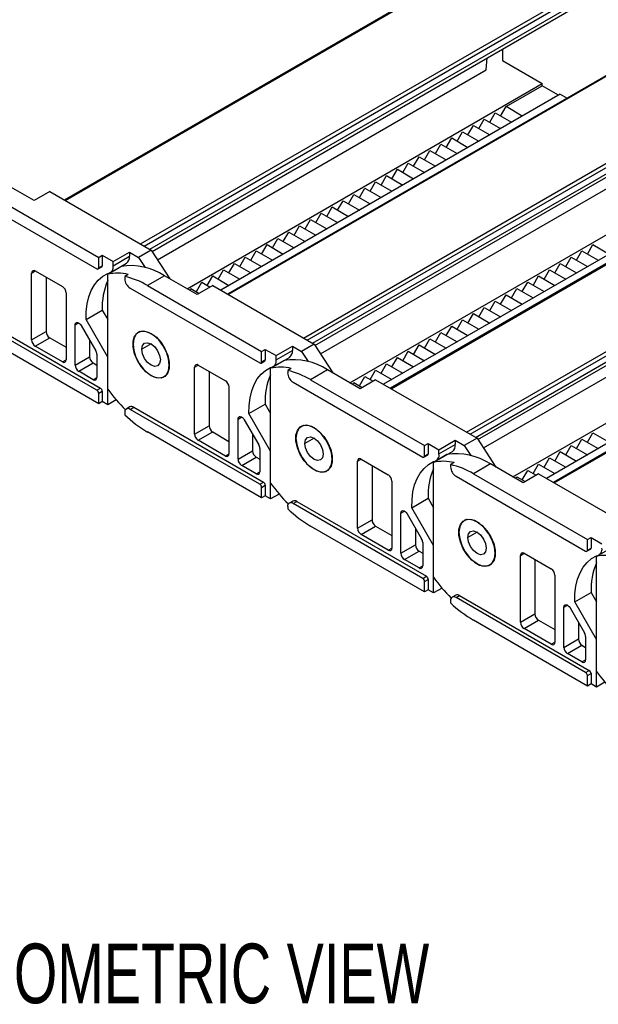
# Model space of a CAD drawing. Header units: millimetres. Extents: x 0 to 1537, y 0 to 1187.
# Tile 6 of 15: x 840 to 953, y 878 to 1070. Entities that reach past the tile are written whole.
import ezdxf

# ---------------------------------------------------------------- set-up
doc = ezdxf.new("R2010")
doc.units = ezdxf.units.MM
doc.header["$LTSCALE"] = 5.5
doc.layers.add('DIMENSIONS', color=140, linetype='Continuous', lineweight=25)
doc.styles.add('SLDTEXTSTYLE0', font='TXT', dxfattribs={"width": 0.7})

msp = doc.modelspace()

# ---------------------------------------------------------------- linework, layer by layer
for p, q in [((936.64, 1085.5), (849.2, 1035.03)), ((849.35, 1034.94), (936.89, 1085.48)), ((864.06, 1026.45), (951.6, 1076.99)), ((864.77, 1026.04), (951.95, 1076.37)), ((865.83, 1025.43), (951.95, 1075.15)), ((866.28, 1025.01), (951.54, 1074.23)), ((968.46, 1067.13), (881.02, 1016.66)), ((881.17, 1016.57), (968.71, 1067.11)), ((934.7, 1064.51), (934.7, 1062.25)), ((931.52, 1060.41), (931.71, 1062.79)), ((934.7, 1062.25), (942.48, 1057.76)), ((867.35, 1023.37), (931.52, 1060.41)), ((873.11, 1017.71), (942.48, 1057.76)), ((895.88, 1008.08), (983.42, 1058.62)), ((896.59, 1007.67), (983.77, 1058)), ((935.41, 1053.27), (942.48, 1057.35)), ((942.48, 1057.35), (942.48, 1057.76)), ((945.66, 1055.51), (942.48, 1057.35)), ((946.01, 1055.71), (879.69, 1017.43)), ((897.65, 1007.06), (983.77, 1056.78)), ((898.09, 1006.64), (983.36, 1055.86)), ((946.01, 1055.71), (947.35, 1054.94)), ((932.22, 1050.2), (933.28, 1052.04)), ((933.28, 1052.04), (936.47, 1050.2)), ((934.34, 1051.43), (935.41, 1053.27)), ((938.59, 1051.43), (935.41, 1053.27)), ((927.98, 1047.75), (929.04, 1049.59)), ((929.04, 1049.59), (932.22, 1047.75)), ((930.1, 1048.98), (931.16, 1050.82)), ((931.16, 1050.82), (934.34, 1048.98)), ((1000.28, 1048.76), (912.84, 998.29)), ((912.99, 998.2), (1000.53, 1048.74)), ((925.86, 1046.53), (926.92, 1048.37)), ((926.92, 1048.37), (930.1, 1046.53)), ((921.62, 1044.08), (922.68, 1045.92)), ((922.68, 1045.92), (925.86, 1044.08)), ((923.74, 1045.31), (924.8, 1047.14)), ((924.8, 1047.14), (927.98, 1045.31)), ((919.5, 1042.86), (920.56, 1044.69)), ((920.56, 1044.69), (923.74, 1042.86)), ((899.17, 1005), (963.34, 1042.04)), ((915.25, 1040.41), (916.31, 1042.24)), ((916.31, 1042.24), (919.5, 1040.41)), ((917.37, 1041.63), (918.43, 1043.47)), ((918.43, 1043.47), (921.62, 1041.63)), ((913.13, 1039.18), (914.19, 1041.02)), ((914.19, 1041.02), (917.37, 1039.18)), ((927.7, 989.71), (1015.24, 1040.25)), ((843.27, 1034.94), (836.91, 1038.61)), ((904.93, 999.34), (974.3, 1039.39)), ((908.89, 1036.73), (909.95, 1038.57)), ((909.95, 1038.57), (913.13, 1036.73)), ((911.01, 1037.96), (912.07, 1039.79)), ((912.07, 1039.79), (915.25, 1037.96)), ((928.41, 989.3), (1015.59, 1039.64)), ((929.47, 988.69), (1015.59, 1038.41)), ((830.19, 1036.21), (855.5, 1021.59)), ((833.58, 1036.7), (855.86, 1023.84)), ((846.31, 1036.7), (843.27, 1034.94)), ((846.31, 1036.7), (866.11, 1025.27)), ((904.65, 1034.28), (905.71, 1036.12)), ((905.71, 1036.12), (908.89, 1034.28)), ((906.77, 1035.51), (907.83, 1037.35)), ((907.83, 1037.35), (911.01, 1035.51)), ((977.83, 1037.35), (911.51, 999.06)), ((929.91, 988.27), (1015.18, 1037.49)), ((902.53, 1033.06), (903.59, 1034.9)), ((903.59, 1034.9), (906.77, 1033.06)), ((898.28, 1030.61), (899.34, 1032.45)), ((899.34, 1032.45), (902.53, 1030.61)), ((900.4, 1031.83), (901.46, 1033.67)), ((901.46, 1033.67), (904.65, 1031.83)), ((896.16, 1029.39), (897.22, 1031.22)), ((897.22, 1031.22), (900.4, 1029.39)), ((1032.1, 1030.39), (944.66, 979.92)), ((944.81, 979.83), (1032.35, 1030.37)), ((891.92, 1026.94), (892.98, 1028.77)), ((892.98, 1028.77), (896.16, 1026.94)), ((894.04, 1028.16), (895.1, 1030)), ((895.1, 1030), (898.28, 1028.16)), ((889.8, 1025.71), (890.86, 1027.55)), ((890.86, 1027.55), (894.04, 1025.71)), ((858.68, 1023.02), (861.87, 1024.86)), ((861.87, 1024.86), (861.87, 1024.04)), ((861.87, 1024.86), (863.63, 1023.84)), ((866.11, 1025.27), (863.63, 1023.84)), ((866.11, 1025.27), (869.78, 1019.63)), ((885.55, 1023.26), (886.62, 1025.1)), ((886.62, 1025.1), (889.8, 1023.26)), ((887.68, 1024.49), (888.74, 1026.32)), ((888.74, 1026.32), (891.92, 1024.49)), ((949.19, 1023.26), (950.25, 1025.1)), ((950.25, 1025.1), (953.44, 1023.26)), ((951.32, 1024.49), (952.38, 1026.32)), ((952.38, 1026.32), (955.56, 1024.49)), ((855.86, 1023.84), (856.56, 1024.25)), ((855.86, 1021.8), (855.86, 1023.84)), ((856.56, 1024.25), (858.68, 1023.02)), ((856.56, 1024.25), (856.56, 1022.2)), ((858.11, 1020.84), (861.29, 1022.68)), ((858.68, 1022.2), (861.87, 1024.04)), ((858.68, 1022.2), (858.68, 1023.02)), ((863.63, 1023.84), (864.92, 1021.87)), ((881.31, 1020.81), (882.37, 1022.65)), ((882.37, 1022.65), (885.55, 1020.81)), ((883.43, 1022.04), (884.49, 1023.87)), ((884.49, 1023.87), (887.68, 1022.04)), ((930.99, 986.63), (995.16, 1023.67)), ((944.95, 1020.81), (946.01, 1022.65)), ((946.01, 1022.65), (949.19, 1020.81)), ((947.07, 1022.04), (948.13, 1023.87)), ((948.13, 1023.87), (951.32, 1022.04)), ((842.77, 1020.77), (843.48, 1021.18)), ((842.77, 1007.71), (842.77, 1020.77)), ((843.48, 1021.18), (848.78, 1018.12)), ((855.75, 1021.57), (856.46, 1021.98)), ((855.86, 1021.8), (856.56, 1022.2)), ((860.24, 1022.07), (857.62, 1020.56)), ((879.19, 1019.59), (880.25, 1021.43)), ((880.25, 1021.43), (883.43, 1019.59)), ((936.75, 980.97), (1006.12, 1021.02)), ((942.83, 1019.59), (943.89, 1021.43)), ((943.89, 1021.43), (947.07, 1019.59)), ((845.6, 1019.96), (845.6, 1009.34)), ((857.62, 998.13), (857.62, 1020.56)), ((861.65, 1020.52), (860.95, 1020.11)), ((860.95, 1020.11), (860.95, 1019.67)), ((868.73, 1020.25), (865.4, 1018.33)), ((875.09, 1016.57), (868.73, 1020.25)), ((874.95, 1017.14), (876.01, 1018.98)), ((876.01, 1018.98), (877.63, 1018.04)), ((877.07, 1018.36), (878.13, 1020.2)), ((878.13, 1020.2), (881.31, 1018.36)), ((938.59, 1017.14), (939.65, 1018.98)), ((939.65, 1018.98), (942.83, 1017.14)), ((940.71, 1018.36), (941.77, 1020.2)), ((941.77, 1020.2), (944.95, 1018.36)), ((1009.65, 1018.98), (943.33, 980.69)), ((849.49, 1016.9), (849.49, 1003.83)), ((862.01, 1017.84), (887.32, 1003.22)), ((865.4, 1018.33), (887.68, 1005.47)), ((873.68, 1017.39), (873.89, 1017.75)), ((873.89, 1017.75), (875.51, 1016.81)), ((878.13, 1018.33), (875.09, 1016.57)), ((878.13, 1018.33), (897.93, 1006.9)), ((936.47, 1015.91), (937.53, 1017.75)), ((937.53, 1017.75), (940.71, 1015.91)), ((932.22, 1013.47), (933.28, 1015.3)), ((933.28, 1015.3), (936.47, 1013.47)), ((934.34, 1014.69), (935.41, 1016.53)), ((935.41, 1016.53), (938.59, 1014.69)), ((830.9, 1012.93), (856.21, 998.32)), ((853.39, 1011.7), (856.57, 1013.54)), ((856.57, 1013.54), (857.62, 1011.71)), ((930.1, 1012.24), (931.16, 1014.08)), ((931.16, 1014.08), (934.34, 1012.24)), ((855.5, 997.91), (830.19, 1012.53)), ((851.26, 1010.64), (851.97, 1011.05)), ((857.62, 1004.36), (853.39, 1011.7)), ((925.86, 1009.79), (926.92, 1011.63)), ((926.92, 1011.63), (930.1, 1009.79)), ((927.98, 1011.02), (929.04, 1012.85)), ((929.04, 1012.85), (932.22, 1011.02)), ((842.77, 1007.71), (845.6, 1009.34)), ((851.26, 1002.81), (851.26, 1010.64)), ((852.47, 1010.52), (855.3, 1005.62)), ((863.96, 1009.39), (863.61, 1009.18)), ((921.62, 1007.34), (922.68, 1009.18)), ((922.68, 1009.18), (925.86, 1007.34)), ((923.74, 1008.57), (924.8, 1010.4)), ((924.8, 1010.4), (927.98, 1008.57)), ((855.86, 995.26), (833.58, 1008.12)), ((843.48, 1006.49), (846.31, 1008.12)), ((846.31, 1008.12), (849.49, 1006.28)), ((854.09, 1007.71), (854.09, 1004.44)), ((919.5, 1006.12), (920.56, 1007.95)), ((920.56, 1007.95), (923.74, 1006.12)), ((848.78, 1003.42), (843.48, 1006.49)), ((866.11, 1006.94), (864.31, 1005.89)), ((887.68, 1005.47), (888.38, 1005.88)), ((887.68, 1003.43), (887.68, 1005.47)), ((888.38, 1005.88), (890.5, 1004.65)), ((888.38, 1005.88), (888.38, 1003.84)), ((890.5, 1004.65), (893.69, 1006.49)), ((890.5, 1003.84), (893.69, 1005.67)), ((893.69, 1006.49), (893.69, 1005.67)), ((893.69, 1006.49), (895.45, 1005.47)), ((897.93, 1006.9), (895.45, 1005.47)), ((895.45, 1005.47), (896.74, 1003.5)), ((897.93, 1006.9), (901.6, 1001.27)), ((915.25, 1003.67), (916.31, 1005.51)), ((916.31, 1005.51), (919.5, 1003.67)), ((917.37, 1004.89), (918.43, 1006.73)), ((918.43, 1006.73), (921.62, 1004.89)), ((848.78, 1003.42), (849.49, 1003.83)), ((851.26, 1002.81), (854.09, 1004.44)), ((855.5, 1004.92), (855.5, 1000.36)), ((857.62, 995.05), (857.62, 1004.36)), ((887.57, 1003.2), (888.28, 1003.61)), ((887.68, 1003.43), (888.38, 1003.84)), ((892.06, 1003.7), (889.44, 1002.19)), ((889.93, 1002.47), (893.11, 1004.31)), ((890.5, 1003.84), (890.5, 1004.65)), ((913.13, 1002.44), (914.19, 1004.28)), ((914.19, 1004.28), (917.37, 1002.44)), ((851.97, 1001.59), (854.8, 1003.22)), ((854.8, 999.95), (851.97, 1001.59)), ((854.8, 1003.22), (855.5, 1002.81)), ((869.64, 1002.81), (869.68, 1002.83)), ((874.59, 1002.41), (875.3, 1002.81)), ((874.59, 989.34), (874.59, 1002.41)), ((875.3, 1002.81), (880.6, 999.75)), ((877.42, 1001.59), (877.42, 990.97)), ((889.44, 979.76), (889.44, 1002.19)), ((893.47, 1002.15), (892.77, 1001.74)), ((892.77, 1001.74), (892.77, 1001.3)), ((900.55, 1001.88), (897.22, 999.96)), ((906.91, 998.2), (900.55, 1001.88)), ((908.89, 999.99), (909.95, 1001.83)), ((909.95, 1001.83), (913.13, 999.99)), ((911.01, 1001.22), (912.07, 1003.06)), ((912.07, 1003.06), (915.25, 1001.22)), ((854.8, 999.95), (855.5, 1000.36)), ((866.11, 1000.73), (866.14, 1000.75)), ((868.61, 1000.52), (868.96, 1000.73)), ((893.83, 999.47), (919.14, 984.85)), ((897.22, 999.96), (919.5, 987.1)), ((906.77, 998.77), (907.83, 1000.61)), ((909.95, 999.96), (906.91, 998.2)), ((907.83, 1000.61), (909.45, 999.67)), ((909.95, 999.96), (929.75, 988.53)), ((855.5, 997.91), (856.21, 998.32)), ((855.86, 997.3), (856.56, 997.71)), ((856.56, 997.71), (856.56, 995.67)), ((881.31, 998.53), (881.31, 985.46)), ((905.5, 999.02), (905.71, 999.38)), ((905.71, 999.38), (907.33, 998.45)), ((855.86, 995.26), (855.86, 997.3)), ((856.56, 995.67), (855.86, 995.26)), ((857.62, 995.05), (856.56, 995.67)), ((859.28, 996.01), (857.62, 995.05)), ((861.97, 994.64), (861.26, 994.23)), ((862.01, 994.16), (862.71, 994.57)), ((887.32, 979.54), (862.01, 994.16)), ((862.71, 994.57), (888.03, 979.95)), ((885.21, 993.33), (888.39, 995.17)), ((888.39, 995.17), (889.44, 993.34)), ((860.95, 993.54), (860.95, 993.11)), ((883.08, 992.27), (883.79, 992.68)), ((883.08, 984.44), (883.08, 992.27)), ((884.29, 992.15), (887.12, 987.25)), ((889.44, 985.99), (885.21, 993.33)), ((874.59, 989.34), (877.42, 990.97)), ((895.78, 991.02), (895.43, 990.82)), ((887.68, 976.89), (865.4, 989.75)), ((875.3, 988.12), (878.13, 989.75)), ((880.6, 985.05), (875.3, 988.12)), ((878.13, 989.75), (881.31, 987.91)), ((885.91, 989.34), (885.91, 986.07)), ((897.93, 988.57), (896.13, 987.53)), ((922.32, 986.28), (925.51, 988.12)), ((925.51, 988.12), (925.51, 987.3)), ((925.51, 988.12), (927.27, 987.1)), ((929.75, 988.53), (927.27, 987.1)), ((929.75, 988.53), (933.42, 982.9)), ((949.19, 986.52), (950.25, 988.36)), ((950.25, 988.36), (953.44, 986.52)), ((951.32, 987.75), (952.38, 989.59)), ((952.38, 989.59), (955.56, 987.75)), ((883.08, 984.44), (885.91, 986.07)), ((887.32, 986.55), (887.32, 981.99)), ((919.5, 987.1), (920.2, 987.51)), ((919.5, 985.06), (919.5, 987.1)), ((920.2, 987.51), (922.32, 986.28)), ((920.2, 987.51), (920.2, 985.47)), ((922.32, 985.47), (925.51, 987.3)), ((922.32, 985.47), (922.32, 986.28)), ((927.27, 987.1), (928.56, 985.13)), ((947.07, 985.3), (948.13, 987.14)), ((948.13, 987.14), (951.32, 985.3)), ((880.6, 985.05), (881.31, 985.46)), ((883.79, 983.22), (886.62, 984.85)), ((886.62, 984.85), (887.32, 984.44)), ((889.44, 976.69), (889.44, 985.99)), ((901.46, 984.44), (901.5, 984.46)), ((906.41, 984.04), (907.12, 984.44)), ((907.12, 984.44), (912.42, 981.38)), ((919.39, 984.83), (920.1, 985.24)), ((919.5, 985.06), (920.2, 985.47)), ((923.88, 985.33), (921.26, 983.82)), ((921.75, 984.1), (924.93, 985.94)), ((942.83, 982.85), (943.89, 984.69)), ((943.89, 984.69), (947.07, 982.85)), ((944.95, 984.07), (946.01, 985.91)), ((946.01, 985.91), (949.19, 984.07)), ((886.62, 981.58), (883.79, 983.22)), ((897.93, 982.36), (897.96, 982.38)), ((900.43, 982.15), (900.78, 982.36)), ((906.41, 970.97), (906.41, 984.04)), ((909.24, 983.22), (909.24, 972.6)), ((921.26, 961.39), (921.26, 983.82)), ((925.29, 983.78), (924.59, 983.37)), ((924.59, 983.37), (924.59, 982.94)), ((932.36, 983.51), (929.04, 981.59)), ((938.73, 979.83), (932.36, 983.51)), ((938.59, 980.4), (939.65, 982.24)), ((939.65, 982.24), (941.27, 981.3)), ((940.71, 981.63), (941.77, 983.46)), ((941.77, 983.46), (944.95, 981.63)), ((886.62, 981.58), (887.32, 981.99)), ((925.65, 981.1), (950.96, 966.48)), ((929.04, 981.59), (951.32, 968.73)), ((937.32, 980.65), (937.53, 981.01)), ((937.53, 981.01), (939.15, 980.08)), ((941.77, 981.59), (938.73, 979.83)), ((941.77, 981.59), (961.57, 970.16)), ((887.32, 979.54), (888.03, 979.95)), ((887.68, 978.93), (888.38, 979.34)), ((887.68, 976.89), (887.68, 978.93)), ((888.38, 979.34), (888.38, 977.3)), ((913.13, 980.16), (913.13, 967.09)), ((888.38, 977.3), (887.68, 976.89)), ((889.44, 976.69), (888.38, 977.3)), ((891.1, 977.64), (889.44, 976.69)), ((917.03, 974.96), (920.21, 976.8)), ((920.21, 976.8), (921.26, 974.97)), ((892.77, 975.18), (892.77, 974.74)), ((893.78, 976.27), (893.08, 975.86)), ((893.83, 975.79), (894.53, 976.2)), ((919.14, 961.17), (893.83, 975.79)), ((894.53, 976.2), (919.85, 961.58)), ((921.26, 967.62), (917.03, 974.96)), ((906.41, 970.97), (909.24, 972.6)), ((914.9, 973.9), (915.61, 974.31)), ((914.9, 966.07), (914.9, 973.9)), ((916.11, 973.78), (918.93, 968.88)), ((927.6, 972.65), (927.25, 972.45)), ((919.5, 958.52), (897.22, 971.38)), ((907.12, 969.75), (909.95, 971.38)), ((909.95, 971.38), (913.13, 969.54)), ((917.73, 970.97), (917.73, 967.71)), ((912.42, 966.69), (907.12, 969.75)), ((929.75, 970.2), (927.95, 969.16)), ((951.32, 968.73), (952.02, 969.14)), ((951.32, 966.69), (951.32, 968.73)), ((952.02, 969.14), (954.14, 967.91)), ((952.02, 969.14), (952.02, 967.1)), ((912.42, 966.69), (913.13, 967.09)), ((914.9, 966.07), (917.73, 967.71)), ((919.14, 968.18), (919.14, 963.62)), ((921.26, 958.32), (921.26, 967.62)), ((951.21, 966.46), (951.92, 966.87)), ((951.32, 966.69), (952.02, 967.1)), ((955.7, 966.96), (953.08, 965.45)), ((915.61, 964.85), (918.43, 966.48)), ((918.43, 966.48), (919.14, 966.07)), ((933.28, 966.07), (933.32, 966.09)), ((938.23, 965.67), (938.94, 966.08)), ((938.23, 952.6), (938.23, 965.67)), ((938.94, 966.08), (944.24, 963.01)), ((953.08, 943.02), (953.08, 965.45)), ((918.43, 963.22), (915.61, 964.85)), ((918.43, 963.22), (919.14, 963.62)), ((929.75, 963.99), (929.78, 964.01)), ((932.25, 963.79), (932.6, 963.99)), ((941.06, 964.85), (941.06, 954.24)), ((919.14, 961.17), (919.85, 961.58)), ((944.95, 961.79), (944.95, 948.72)), ((919.5, 960.56), (920.2, 960.97)), ((919.5, 958.52), (919.5, 960.56)), ((920.2, 960.97), (920.2, 958.93)), ((922.92, 959.28), (921.26, 958.32)), ((920.2, 958.93), (919.5, 958.52)), ((921.26, 958.32), (920.2, 958.93)), ((925.6, 957.9), (924.9, 957.49)), ((925.65, 957.42), (926.35, 957.83)), ((950.96, 942.81), (925.65, 957.42)), ((926.35, 957.83), (951.67, 943.21)), ((948.85, 956.59), (952.03, 958.43)), ((952.03, 958.43), (953.08, 956.6)), ((924.59, 956.81), (924.59, 956.37)), ((946.72, 955.53), (947.43, 955.94)), ((946.72, 947.7), (946.72, 955.53)), ((947.93, 955.41), (950.75, 950.51)), ((953.08, 949.26), (948.85, 956.59)), ((938.23, 952.6), (941.06, 954.24)), ((951.32, 940.15), (929.04, 953.01)), ((938.94, 951.38), (941.77, 953.01)), ((941.77, 953.01), (944.95, 951.17)), ((949.55, 952.6), (949.55, 949.34)), ((944.24, 948.32), (938.94, 951.38)), ((950.96, 949.82), (950.96, 945.25)), ((944.24, 948.32), (944.95, 948.72)), ((946.72, 947.7), (949.55, 949.34)), ((947.43, 946.48), (950.25, 948.11)), ((950.25, 948.11), (950.96, 947.7)), ((953.08, 939.95), (953.08, 949.26)), ((950.25, 944.85), (947.43, 946.48)), ((950.25, 944.85), (950.96, 945.25)), ((950.96, 942.81), (951.67, 943.21)), ((951.32, 942.19), (952.02, 942.6)), ((951.32, 940.15), (951.32, 942.19)), ((952.02, 942.6), (952.02, 940.56)), ((952.02, 940.56), (951.32, 940.15)), ((953.08, 939.95), (952.02, 940.56)), ((954.74, 940.91), (953.08, 939.95))]:
    msp.add_line(p, q)
at = {"flags": 128}
for points in [[(853.39, 1011.7), (853.42, 1013.29), (853.6, 1014.78), (853.93, 1016.15), (854.4, 1017.38), (855.02, 1018.47), (855.77, 1019.39), (856.64, 1020.14), (857.62, 1020.71)], [(851.26, 1010.64), (851.29, 1010.86), (851.38, 1011.02), (851.52, 1011.12), (851.7, 1011.14), (851.9, 1011.08), (852.1, 1010.95), (852.3, 1010.76), (852.47, 1010.52)], [(866.11, 1000.73), (865.1, 1001.48), (864.18, 1002.5), (863.41, 1003.71), (862.86, 1005.02), (862.57, 1006.31), (862.57, 1007.48), (862.86, 1008.44), (863.41, 1009.11), (864.18, 1009.44), (865.1, 1009.39), (866.11, 1008.98)], [(869.64, 1002.81), (869.5, 1004.05), (869.08, 1005.34), (868.42, 1006.6), (867.58, 1007.72), (866.61, 1008.6), (865.61, 1009.19), (864.64, 1009.42), (863.79, 1009.28), (863.13, 1008.78), (862.72, 1007.96), (862.57, 1006.9)], [(864.31, 1005.89), (864.44, 1006.61), (864.83, 1007.06), (865.42, 1007.18), (866.11, 1006.94), (866.8, 1006.38), (867.38, 1005.59), (867.77, 1004.69), (867.91, 1003.81)], [(866.11, 1008.98), (867.12, 1008.23), (868.04, 1007.21), (868.81, 1006), (869.36, 1004.69), (869.64, 1003.4), (869.64, 1002.23), (869.36, 1001.27), (868.81, 1000.6), (868.04, 1000.27), (867.12, 1000.32), (866.11, 1000.73)], [(862.57, 1006.9), (862.72, 1005.66), (863.13, 1004.36), (863.79, 1003.11), (864.64, 1001.99), (865.61, 1001.1), (866.61, 1000.52), (867.58, 1000.29), (868.42, 1000.43), (869.08, 1000.93), (869.5, 1001.75), (869.64, 1002.81)], [(867.91, 1003.81), (867.77, 1003.1), (867.38, 1002.65), (866.8, 1002.53), (866.11, 1002.77), (865.42, 1003.33), (864.83, 1004.12), (864.44, 1005.02), (864.31, 1005.89)], [(885.21, 993.33), (885.24, 994.92), (885.42, 996.41), (885.75, 997.78), (886.22, 999.01), (886.84, 1000.1), (887.59, 1001.02), (888.46, 1001.77), (889.44, 1002.34)], [(883.08, 992.27), (883.11, 992.49), (883.2, 992.65), (883.34, 992.75), (883.52, 992.77), (883.72, 992.71), (883.92, 992.58), (884.12, 992.39), (884.29, 992.15)], [(897.93, 982.36), (896.92, 983.11), (896, 984.13), (895.23, 985.34), (894.68, 986.65), (894.39, 987.94), (894.39, 989.11), (894.68, 990.07), (895.23, 990.74), (896, 991.07), (896.92, 991.02), (897.93, 990.61)], [(901.46, 984.44), (901.32, 985.68), (900.9, 986.98), (900.24, 988.23), (899.4, 989.35), (898.43, 990.24), (897.43, 990.82), (896.46, 991.05), (895.61, 990.91), (894.95, 990.41), (894.54, 989.59), (894.39, 988.53)], [(897.93, 990.61), (898.93, 989.86), (899.86, 988.84), (900.63, 987.63), (901.18, 986.32), (901.46, 985.03), (901.46, 983.86), (901.18, 982.9), (900.63, 982.23), (899.86, 981.9), (898.93, 981.95), (897.93, 982.36)], [(894.39, 988.53), (894.54, 987.29), (894.95, 985.99), (895.61, 984.74), (896.46, 983.62), (897.43, 982.73), (898.43, 982.15), (899.4, 981.92), (900.24, 982.06), (900.9, 982.56), (901.32, 983.38), (901.46, 984.44)], [(896.13, 987.53), (896.26, 988.24), (896.65, 988.69), (897.24, 988.81), (897.93, 988.57), (898.62, 988.01), (899.2, 987.22), (899.59, 986.32), (899.73, 985.44)], [(899.73, 985.44), (899.59, 984.73), (899.2, 984.28), (898.62, 984.16), (897.93, 984.4), (897.24, 984.96), (896.65, 985.75), (896.26, 986.65), (896.13, 987.53)], [(917.03, 974.96), (917.06, 976.55), (917.24, 978.04), (917.57, 979.41), (918.04, 980.65), (918.66, 981.73), (919.41, 982.65), (920.28, 983.4), (921.26, 983.97)], [(914.9, 973.9), (914.93, 974.12), (915.02, 974.28), (915.16, 974.38), (915.34, 974.4), (915.54, 974.34), (915.74, 974.21), (915.94, 974.02), (916.11, 973.78)], [(929.75, 963.99), (928.74, 964.74), (927.82, 965.76), (927.05, 966.97), (926.5, 968.28), (926.21, 969.57), (926.21, 970.74), (926.5, 971.7), (927.05, 972.37), (927.82, 972.7), (928.74, 972.65), (929.75, 972.24)], [(933.28, 966.07), (933.14, 967.31), (932.72, 968.61), (932.06, 969.86), (931.22, 970.98), (930.25, 971.87), (929.25, 972.45), (928.28, 972.68), (927.43, 972.54), (926.77, 972.04), (926.36, 971.22), (926.21, 970.16)], [(929.75, 972.24), (930.75, 971.49), (931.68, 970.47), (932.45, 969.26), (933, 967.95), (933.28, 966.66), (933.28, 965.49), (933, 964.53), (932.45, 963.86), (931.68, 963.53), (930.75, 963.58), (929.75, 963.99)], [(926.21, 970.16), (926.36, 968.92), (926.77, 967.63), (927.43, 966.37), (928.28, 965.25), (929.25, 964.36), (930.25, 963.78), (931.22, 963.55), (932.06, 963.69), (932.72, 964.19), (933.14, 965.01), (933.28, 966.07)], [(927.95, 969.16), (928.08, 969.87), (928.47, 970.32), (929.06, 970.44), (929.75, 970.2), (930.44, 969.64), (931.02, 968.85), (931.41, 967.95), (931.55, 967.07)], [(931.55, 967.07), (931.41, 966.36), (931.02, 965.91), (930.44, 965.79), (929.75, 966.03), (929.06, 966.59), (928.47, 967.38), (928.08, 968.28), (927.95, 969.16)], [(948.85, 956.59), (948.88, 958.18), (949.06, 959.67), (949.39, 961.04), (949.86, 962.28), (950.48, 963.36), (951.23, 964.28), (952.1, 965.03), (953.08, 965.6)], [(946.72, 955.53), (946.75, 955.75), (946.84, 955.92), (946.98, 956.01), (947.16, 956.03), (947.36, 955.98), (947.56, 955.84), (947.76, 955.65), (947.93, 955.41)]]:
    msp.add_lwpolyline(points, dxfattribs=at)
for centre, radius, start, end in [((860.43, 1023.84), 1.45, 306.2883, 7.8112), ((843.21, 1020.84), 0.437, 50.7967, 189.214), ((855.64, 1021.76), 0.218, 230.7967, 9.214), ((856.33, 1022.17), 0.24, 304.0564, 7.2558), ((857.47, 1021.94), 1.24, 277.1662, 12.2078), ((859.54, 1011.4), 9.36, 76.9706, 101.848), ((862.12, 1010.19), 12.03, 56.7274, 99.0133), ((868.83, 1014.27), 12.28, 155.8434, 183.4452), ((857.49, 1005), 15.5, 59.29, 77.1024), ((863.25, 1019.78), 2.31, 182.6055, 237.3945), ((847.96, 1016.83), 1.54, 2.6055, 57.3945), ((847.14, 1009.41), 1.54, 182.6055, 237.3945), ((844.31, 1007.78), 1.54, 182.6055, 237.3945), ((854.06, 1004.87), 1.44, 1.9565, 31.1437), ((892.25, 1005.48), 1.45, 306.2883, 7.8112), ((849.06, 1003.76), 0.437, 230.7967, 9.214), ((855.62, 1004.51), 1.54, 182.6055, 237.3945), ((887.46, 1003.39), 0.218, 230.7967, 9.214), ((888.15, 1003.81), 0.24, 304.0564, 7.2558), ((889.29, 1003.57), 1.24, 277.1662, 12.2078), ((893.94, 991.82), 12.03, 56.7274, 99.0133), ((852.8, 1002.88), 1.54, 182.6055, 237.3945), ((875.03, 1002.48), 0.437, 50.7967, 189.214), ((891.36, 993.03), 9.36, 76.9706, 101.848), ((889.31, 986.64), 15.5, 59.29, 77.1024), ((855.07, 1000.29), 0.437, 230.7967, 9.214), ((879.78, 998.46), 1.54, 2.6055, 57.3945), ((900.65, 995.9), 12.28, 155.8434, 183.4452), ((895.07, 1001.41), 2.31, 182.6055, 237.3945), ((855.09, 997.27), 0.768, 2.6055, 57.3945), ((855.8, 997.67), 0.768, 2.6055, 57.3945), ((884.44, 1017.48), 33.07, 215.8066, 225.0618), ((861.59, 993.65), 0.655, 50.7967, 189.214), ((862.28, 993.95), 0.754, 54.3824, 114.3071), ((877.73, 1010.71), 24.32, 226.3765, 239.5525), ((878.96, 991.04), 1.54, 182.6055, 237.3945), ((876.13, 989.41), 1.54, 182.6055, 237.3945), ((887.44, 986.14), 1.54, 182.6055, 237.3945), ((885.88, 986.5), 1.44, 1.9565, 31.1437), ((924.07, 987.11), 1.45, 306.2883, 7.8112), ((880.88, 985.39), 0.437, 230.7967, 9.214), ((884.61, 984.51), 1.54, 182.6055, 237.3945), ((906.85, 984.11), 0.437, 50.7967, 189.214), ((919.28, 985.02), 0.218, 230.7967, 9.214), ((919.96, 985.44), 0.24, 304.0564, 7.2558), ((921.11, 985.2), 1.24, 277.1662, 12.2078), ((925.76, 973.45), 12.03, 56.7274, 99.0133), ((932.47, 977.54), 12.28, 155.8434, 183.4452), ((923.18, 974.66), 9.36, 76.9706, 101.848), ((921.13, 968.27), 15.5, 59.29, 77.1024), ((926.89, 983.04), 2.31, 182.6055, 237.3945), ((886.89, 981.92), 0.437, 230.7967, 9.214), ((911.6, 980.09), 1.54, 2.6055, 57.3945), ((886.91, 978.9), 0.768, 2.6055, 57.3945), ((887.62, 979.3), 0.768, 2.6055, 57.3945), ((916.26, 999.11), 33.07, 215.8066, 225.0618), ((893.41, 975.28), 0.655, 50.7967, 189.214), ((909.55, 992.35), 24.32, 226.3765, 239.5525), ((894.1, 975.58), 0.754, 54.3824, 114.3071), ((910.78, 972.67), 1.54, 182.6055, 237.3945), ((907.95, 971.04), 1.54, 182.6055, 237.3945), ((917.7, 968.14), 1.44, 1.9565, 31.1437), ((912.7, 967.02), 0.437, 230.7967, 9.214), ((919.26, 967.78), 1.54, 182.6055, 237.3945), ((951.78, 967.07), 0.24, 304.0564, 7.2558), ((952.93, 966.83), 1.24, 277.1662, 12.2078), ((916.43, 966.14), 1.54, 182.6055, 237.3945), ((938.67, 965.74), 0.437, 50.7967, 189.214), ((951.1, 966.65), 0.218, 230.7967, 9.214), ((955, 956.29), 9.36, 76.9706, 101.848), ((918.71, 963.55), 0.437, 230.7967, 9.214), ((943.42, 961.72), 1.54, 2.6055, 57.3945), ((964.29, 959.17), 12.28, 155.8434, 183.4452), ((918.73, 960.53), 0.768, 2.6055, 57.3945), ((919.44, 960.94), 0.768, 2.6055, 57.3945), ((948.08, 980.74), 33.07, 215.8066, 225.0618), ((925.23, 956.91), 0.655, 50.7967, 189.214), ((925.92, 957.21), 0.754, 54.3824, 114.3071), ((941.37, 973.98), 24.32, 226.3765, 239.5525), ((942.6, 954.3), 1.54, 182.6055, 237.3945), ((939.77, 952.67), 1.54, 182.6055, 237.3945), ((949.52, 949.77), 1.44, 1.9565, 31.1437), ((944.52, 948.65), 0.437, 230.7967, 9.214), ((948.25, 947.77), 1.54, 182.6055, 237.3945), ((951.08, 949.41), 1.54, 182.6055, 237.3945), ((950.53, 945.18), 0.437, 230.7967, 9.214), ((950.55, 942.16), 0.768, 2.6055, 57.3945), ((951.25, 942.57), 0.768, 2.6055, 57.3945), ((979.9, 962.37), 33.07, 215.8066, 225.0618)]:
    msp.add_arc(centre, radius, start, end)

# ---------------------------------------------------------------- texts
at = {"layer": 'DIMENSIONS', "insert": (829, 889.88), "char_height": 11.6417, "attachment_point": 1, "style": 'SLDTEXTSTYLE0'}
msp.add_mtext('ISOMETRIC VIEW', dxfattribs=at)

doc.saveas('drawing.dxf')
